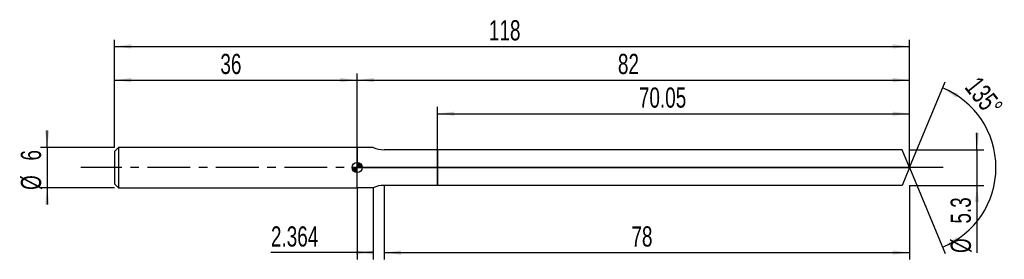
# Model space of a CAD drawing. Extents: x -14 to 132, y -14 to 22.
import ezdxf
from ezdxf.enums import TextEntityAlignment as Align

# ---------------------------------------------------------------- set-up
doc = ezdxf.new("R2010")
doc.units = 0
doc.linetypes.add('CENTER', pattern=[10.16, 6.35, -1.27, 1.27, -1.27])
doc.layers.get('0').update_dxf_attribs({"linetype": 'CONTINUOUS'})
for name, color, linetype in [('1', 4, 'CONTINUOUS'), ('2', 7, 'CONTINUOUS'), ('4', 2, 'CENTER'), ('CUT', 1, 'CONTINUOUS'), ('NOCUT', 7, 'CONTINUOUS'), ('SK1', 4, 'CONTINUOUS'), ('SK2', 7, 'CONTINUOUS'), ('SK4', 2, 'CENTER')]:
    doc.layers.add(name, color=color, linetype=linetype)
doc.dimstyles.new('SLDDIMSTYLE0', dxfattribs={"dimtxt": 3, "dimasz": 2.5, "dimexe": 0, "dimexo": 0.0625, "dimgap": 0.75, "dimtad": 1, "dimrnd": 1e-09, "dimzin": 12, "dimsah": 1, "dimcen": 0.09, "dimazin": 3, "dimtfac": 1, "dimtofl": 0, "dimtmove": 0, "dimatfit": 3})
doc.dimstyles.new('SLDDIMSTYLE1', dxfattribs={"dimtxt": 3, "dimasz": 2.5, "dimexe": 0, "dimexo": 0.0625, "dimgap": 0.75, "dimtad": 1, "dimrnd": 1e-09, "dimzin": 12, "dimsah": 1, "dimcen": 0.09, "dimazin": 3, "dimtfac": 1, "dimtmove": 0, "dimatfit": 3})
doc.dimstyles.new('SLDDIMSTYLE2', dxfattribs={"dimtxt": 3, "dimasz": 2.5, "dimexe": 0, "dimexo": 0.0625, "dimgap": 0.75, "dimtad": 1, "dimzin": 12, "dimsah": 1, "dimcen": 0.09, "dimazin": 3, "dimtfac": 1, "dimtofl": 0, "dimtmove": 0, "dimatfit": 3})

# ---------------------------------------------------------------- blocks, each defined once
blk = doc.blocks.new('_D')
at = {"layer": '2'}
for p, q in [((40, -2.65), (40, -13.65)), ((118, -2.65), (118, -13.65)), ((40, -12.65), (118, -12.65))]:
    blk.add_line(p, q, dxfattribs=at)
for points in [[(40, -12.65), (42.5, -12.96), (42.5, -12.34)], [(118, -12.65), (115.5, -12.34), (115.5, -12.96)]]:
    blk.add_solid(points, dxfattribs=at)
at = {"layer": '2', "width": 0.7}
blk.add_text('78', height=3, dxfattribs=at).set_placement((76.71, -12.65), align=Align.BOTTOM_LEFT)
blk = doc.blocks.new('_D_1')
at = {"layer": '2'}
for p, q in [((128, 2.65), (128, 5.15)), ((118, 2.65), (129, 2.65)), ((128, 2.65), (128, -2.65)), ((118, -2.65), (129, -2.65)), ((128, -2.65), (128, -12.7))]:
    blk.add_line(p, q, dxfattribs=at)
for points in [[(128, 2.65), (128.31, 5.15), (127.69, 5.15)], [(128, -2.65), (127.69, -5.15), (128.31, -5.15)]]:
    blk.add_solid(points, dxfattribs=at)
at = {"layer": '2', "width": 0.7}
for s, p in [('5.3', (127.99, -8.33)), ('%%c', (128, -12.7))]:
    blk.add_text(s, height=3, rotation=90, dxfattribs=at).set_placement(p, align=Align.BOTTOM_LEFT)
blk = doc.blocks.new('_D_2')
at = {"layer": '2'}
for p, q in [((36, -3), (36, -13.65)), ((38.36, -3), (38.36, -13.65)), ((36, -12.65), (23.21, -12.65)), ((38.36, -12.65), (36, -12.65))]:
    blk.add_line(p, q, dxfattribs=at)
for points in [[(38.36, -12.65), (35.86, -12.34), (35.86, -12.96)], [(36, -12.65), (38.5, -12.96), (38.5, -12.34)]]:
    blk.add_solid(points, dxfattribs=at)
at = {"layer": '2', "width": 0.7}
blk.add_text('2.364', height=3, dxfattribs=at).set_placement((23.21, -12.65), align=Align.BOTTOM_LEFT)
blk = doc.blocks.new('_D_3')
at = {"layer": '2'}
for p, q in [((47.95, 2.65), (47.95, 9)), ((118, 2.65), (118, 9)), ((47.95, 8), (118, 8))]:
    blk.add_line(p, q, dxfattribs=at)
for points in [[(47.95, 8), (50.45, 7.69), (50.45, 8.31)], [(118, 8), (115.5, 8.31), (115.5, 7.69)]]:
    blk.add_solid(points, dxfattribs=at)
at = {"layer": '2', "width": 0.7}
blk.add_text('70.05', height=3, dxfattribs=at).set_placement((77.82, 8), align=Align.BOTTOM_LEFT)
blk = doc.blocks.new('_D_4')
at = {"layer": '2'}
for q in [(123.28, 12.76), (123.28, -12.76)]:
    blk.add_line((118, 0), q, dxfattribs=at)
blk.add_arc((118, 0), 12.81, 292.4877, 67.5123, dxfattribs=at)
for points in [[(122.9, 11.83), (124.96, 10.38), (125.25, 10.93)], [(122.9, -11.83), (125.25, -10.93), (124.96, -10.38)]]:
    blk.add_solid(points, dxfattribs=at)
at = {"layer": '2', "width": 0.7}
blk.add_text('135°', height=3, rotation=-51.3402, dxfattribs=at).set_placement((125.34, 11.33), align=Align.BOTTOM_LEFT)
blk = doc.blocks.new('_D_5')
at = {"layer": 'SK2'}
for p, q in [((0, 3), (0, 19)), ((118, 3), (118, 19)), ((0, 18), (118, 18))]:
    blk.add_line(p, q, dxfattribs=at)
for points in [[(0, 18), (2.5, 17.69), (2.5, 18.31)], [(118, 18), (115.5, 18.31), (115.5, 17.69)]]:
    blk.add_solid(points, dxfattribs=at)
at = {"layer": 'SK2', "width": 0.7}
blk.add_text('118', height=3, dxfattribs=at).set_placement((55.56, 18), align=Align.BOTTOM_LEFT)
blk = doc.blocks.new('_D_6')
at = {"layer": 'SK2'}
for p, q in [((0, 3), (0, 14)), ((36, 3), (36, 14)), ((0, 13), (36, 13))]:
    blk.add_line(p, q, dxfattribs=at)
for points in [[(0, 13), (2.5, 12.69), (2.5, 13.31)], [(36, 13), (33.5, 13.31), (33.5, 12.69)]]:
    blk.add_solid(points, dxfattribs=at)
at = {"layer": 'SK2', "width": 0.7}
blk.add_text('36', height=3, dxfattribs=at).set_placement((15.71, 13), align=Align.BOTTOM_LEFT)
blk = doc.blocks.new('_D_7')
at = {"layer": 'SK2'}
for p, q in [((36, 0), (36, 14)), ((118, 0), (118, 14)), ((36, 13), (118, 13))]:
    blk.add_line(p, q, dxfattribs=at)
for points in [[(36, 13), (38.5, 12.69), (38.5, 13.31)], [(118, 13), (115.5, 13.31), (115.5, 12.69)]]:
    blk.add_solid(points, dxfattribs=at)
at = {"layer": 'SK2', "width": 0.7}
blk.add_text('82', height=3, dxfattribs=at).set_placement((74.71, 13), align=Align.BOTTOM_LEFT)
blk = doc.blocks.new('_D_8')
at = {"layer": 'SK2'}
for p, q in [((-10, 3), (-10, 5.5)), ((0, 3), (-11, 3)), ((-10, 3), (-10, -3)), ((0, -3), (-11, -3)), ((-10, -3), (-10, -5.5))]:
    blk.add_line(p, q, dxfattribs=at)
for points in [[(-10, 3), (-9.69, 5.5), (-10.31, 5.5)], [(-10, -3), (-10.31, -5.5), (-9.69, -5.5)]]:
    blk.add_solid(points, dxfattribs=at)
at = {"layer": 'SK2', "width": 0.7}
for s, p in [('6', (-10.01, 1.04)), ('%%c', (-10, -3.33))]:
    blk.add_text(s, height=3, rotation=90, dxfattribs=at).set_placement(p, align=Align.BOTTOM_LEFT)
blk = doc.blocks.new('*U11')
at = {"color": 0, "linetype": 'CONTINUOUS'}
for points in [[(0, 0), (0, 0.75), (0.15, 0)], [(0.15, 0), (0, 0.75), (0.15, 0.74)], [(0.15, 0), (0.15, 0.74), (0.29, 0)], [(0.29, 0), (0.15, 0.74), (0.29, 0.69)], [(0.29, 0), (0.29, 0.69), (0.42, 0)], [(0.42, 0), (0.29, 0.69), (0.42, 0.62)], [(0.42, 0), (0.42, 0.62), (0.53, 0)], [(0.53, 0), (0.42, 0.62), (0.53, 0.53)], [(0.53, 0), (0.53, 0.53), (0.62, 0)], [(0.62, 0), (0.53, 0.53), (0.62, 0.42)], [(0.62, 0), (0.62, 0.42), (0.69, 0)], [(0.69, 0), (0.62, 0.42), (0.69, 0.29)], [(0.69, 0), (0.69, 0.29), (0.74, 0)], [(0.74, 0), (0.69, 0.29), (0.74, 0.15)], [(0.74, 0), (0.74, 0.15), (0.75, 0)]]:
    blk.add_solid(points, dxfattribs=at)
blk = doc.blocks.new('*U12')
at = {"color": 0, "linetype": 'CONTINUOUS'}
for points in [[(-0.74, -0.13), (-0.75, 0), (-0.74, 0)], [(-0.74, -0.13), (-0.74, 0), (-0.7, -0.26)], [(-0.7, -0.26), (-0.74, 0), (-0.7, 0)], [(-0.7, -0.26), (-0.7, 0), (-0.65, -0.38)], [(-0.65, -0.38), (-0.7, 0), (-0.65, 0)], [(-0.65, -0.38), (-0.65, 0), (-0.57, -0.48)], [(-0.57, -0.48), (-0.65, 0), (-0.57, 0)], [(-0.57, -0.48), (-0.57, 0), (-0.48, -0.57)], [(-0.48, -0.57), (-0.57, 0), (-0.48, 0)], [(-0.48, -0.57), (-0.48, 0), (-0.38, -0.65)], [(-0.38, -0.65), (-0.48, 0), (-0.38, 0)], [(-0.38, -0.65), (-0.38, 0), (-0.26, -0.7)], [(-0.26, -0.7), (-0.38, 0), (-0.26, 0)], [(-0.26, -0.7), (-0.26, 0), (-0.13, -0.74)], [(-0.13, -0.74), (-0.26, 0), (-0.13, 0)], [(-0.13, -0.74), (-0.13, 0), (0, -0.75)], [(0, -0.75), (-0.13, 0), (0, 0)]]:
    blk.add_solid(points, dxfattribs=at)
blk = doc.blocks.new('SW_DOWELSYMBOL_0')
at = {"layer": 'SK1', "color": 0}
blk.add_circle((0, 0), 0.75, dxfattribs=at)
at = {"color": 0, "linetype": 'CONTINUOUS'}
for name in ['*U12', '*U11']:
    blk.add_blockref(name, (0, 0), dxfattribs=at)

msp = doc.modelspace()

# ---------------------------------------------------------------- linework, layer by layer
at = {"layer": '1'}
for p, q in [((38.364, 3), (36, 3)), ((36, 3), (36, 0)), ((47.95, 2.65), (40, 2.65)), ((116.903, 2.65), (47.95, 2.65)), ((47.95, 2.65), (47.95, 0)), ((47.95, 0), (47.95, 2.65)), ((118, 0), (116.903, 2.65)), ((36, -3), (36, 0)), ((47.95, -2.65), (47.95, 0)), ((47.95, 0), (47.95, -2.65)), ((118, 0), (116.903, -2.65)), ((47.95, -2.65), (40, -2.65)), ((116.903, -2.65), (47.95, -2.65)), ((38.364, -3), (36, -3))]:
    msp.add_line(p, q, dxfattribs=at)
for centre, start, end in [((40, 6.65), 245.85315, 270), ((40, -6.65), 90, 114.14685)]:
    msp.add_arc(centre, 4, start, end, dxfattribs=at)
at = {"layer": '4'}
msp.add_line((118, 0), (36, 0), dxfattribs=at)
at = {"layer": 'CUT'}
for p, q in [((116.903, 2.65), (47.95, 2.65)), ((47.95, 2.65), (47.95, 0)), ((118, 0), (116.903, 2.65)), ((47.95, 0), (118, 0))]:
    msp.add_line(p, q, dxfattribs=at)
at = {"layer": 'NOCUT'}
for p, q in [((38.364, 3), (36, 3)), ((36, 3), (36, 0)), ((47.95, 2.65), (40, 2.65)), ((47.95, 0), (47.95, 2.65)), ((36, 0), (47.95, 0))]:
    msp.add_line(p, q, dxfattribs=at)
msp.add_arc((40, 6.65), 4, 245.85315, 270, dxfattribs=at)
at = {"layer": 'SK1'}
for p, q in [((0.6, 3), (0, 2.4)), ((36, 3), (0.6, 3)), ((0.6, 3), (0.6, -3)), ((0, 2.4), (0, 0)), ((0, 0), (0, -2.4)), ((0, -2.4), (0.6, -3)), ((0.6, -3), (36, -3))]:
    msp.add_line(p, q, dxfattribs=at)
msp.add_circle((36, 0), 0.75, dxfattribs=at)
at = {"layer": 'SK4'}
msp.add_line((123, 0), (-5, 0), dxfattribs=at)

# ---------------------------------------------------------------- block references
at = {"layer": 'SK1'}
msp.add_blockref('SW_DOWELSYMBOL_0', (36, 0), dxfattribs=at)

# ---------------------------------------------------------------- texts
at = {"layer": 'SK2', "width": 0.7}
msp.add_text('AP1', height=0.05, dxfattribs=at).set_placement((36, -0.018), align=Align.BOTTOM_LEFT)

# ---------------------------------------------------------------- dimensions: what is measured, and where the dimension line sits
at = {"layer": '2'}
dim = msp.add_angular_dim_2l(base=(130.806, 0), line1=((118, 0), (116.903, 2.65)), line2=((116.903, -2.65), (118, 0)), dimstyle='SLDDIMSTYLE2', dxfattribs=at)
dim.commit()
dim.dimension.update_dxf_attribs({"geometry": '_D_4', "text_midpoint": (128, 8), "dimtype": 162})
for base, p1, p2, picture, middle in [((118, 8), (47.95, 2.65), (118, 2.65), '_D_3', (82.975, 8)), ((118, -12.65), (40, -2.65), (118, -2.65), '_D', (79, -12.65)), ((36, -12.65), (38.364, -3), (36, -3), '_D_2', (28.364, -12.65))]:
    dim = msp.add_linear_dim(base=base, p1=p1, p2=p2, dimstyle='SLDDIMSTYLE0', dxfattribs=at)
    dim.commit()
    dim.dimension.update_dxf_attribs({"geometry": picture, "text_midpoint": middle, "dimtype": 160})
dim = msp.add_linear_dim(base=(128, -2.65), p1=(118, 2.65), p2=(118, -2.65), angle=90, text='%%c<>', dimstyle='SLDDIMSTYLE1', dxfattribs=at)
dim.commit()
dim.dimension.update_dxf_attribs({"geometry": '_D_1', "text_midpoint": (128, -7.65), "dimtype": 160})
at = {"layer": 'SK2'}
for base, p1, p2, picture, middle in [((118, 18), (0, 3), (118, 3), '_D_5', (59, 18)), ((36, 13), (0, 3), (36, 3), '_D_6', (18, 13)), ((118, 13), (36, 0), (118, 0), '_D_7', (77, 13))]:
    dim = msp.add_linear_dim(base=base, p1=p1, p2=p2, dimstyle='SLDDIMSTYLE0', dxfattribs=at)
    dim.commit()
    dim.dimension.update_dxf_attribs({"geometry": picture, "text_midpoint": middle, "dimtype": 160})
dim = msp.add_linear_dim(base=(-10, -3), p1=(0, 3), p2=(0, -3), angle=90, text='%%c<>', dimstyle='SLDDIMSTYLE1', dxfattribs=at)
dim.commit()
dim.dimension.update_dxf_attribs({"geometry": '_D_8', "text_midpoint": (-10, 0), "dimtype": 160})

doc.saveas('drawing.dxf')
